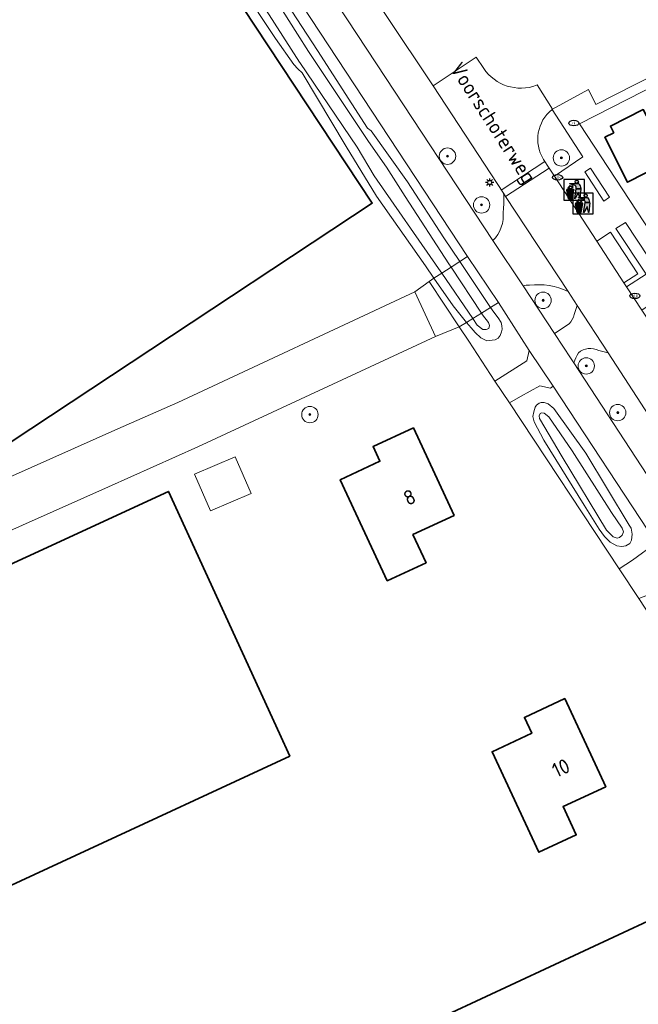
# Model space of a CAD drawing. Header units: metres. Extents: x 89394 to 92106, y 463550 to 466167.
# Tile 33 of 112: x 90285 to 90360, y 465305 to 465425. Entities that reach past the tile are written whole.
import ezdxf
from ezdxf.enums import TextEntityAlignment as Align

# ---------------------------------------------------------------- set-up
doc = ezdxf.new("R2010")
doc.units = ezdxf.units.M
for name, color, linetype, lineweight in [('B-PV-GR-BEPLANTING_CULTUUR_HEESTERS-GV', 90, 'Continuous', 18), ('B-PV-GR-BOOM-S', 90, 'Continuous', 25), ('B-PV-IE-AFVAL APART PLAATS-S', 7, 'Continuous', 25), ('B-PV-IE-MEUBILAIR-S', 7, 'Continuous', 25), ('B-PV-KW-KUNSTWERK_DEK-GV', 170, 'Continuous', 18), ('B-PV-OG-BEBOUWING-GV', 7, 'Continuous', 35), ('B-PV-OG-BEBOUWING-T18', 1, 'Continuous', 18), ('B-PV-OG-TERREIN_BEGROEID-GV', 7, 'Continuous', 18), ('B-PV-OG-TERREIN_ERF-GV', 50, 'Continuous', 18), ('B-PV-OG-TERREIN_OEVER-GV', 7, 'Continuous', 18), ('B-PV-OG-TOPOGRAFIE-T18', 1, 'Continuous', 18), ('B-PV-OG-WATER-GV', 130, 'Continuous', 18), ('B-PV-VH-VERHARDING_ASFALT-GV', 210, 'Continuous', 18), ('B-PV-VH-VERHARDING_BETON-GV', 252, 'Continuous', 18), ('B-PV-VH-VERHARDING_BETONSTRAATSTEEN-GV', 190, 'Continuous', 18), ('B-PV-VH-VERHARDING_GESLOTEN-GV', 210, 'Continuous', 18), ('B-PV-VW-MARKERING_PICTOGRAM-G', 7, 'Continuous', 18)]:
    doc.layers.add(name, color=color, linetype=linetype, lineweight=lineweight)
doc.styles.add('NLCS-ISO', font='NLCS-ISO.ttf')
doc.styles.add('NLCS-ISO-M500-T18', font='NLCS-ISO.ttf', dxfattribs={"height": 0.9})

# ---------------------------------------------------------------- blocks, each defined once
blk = doc.blocks.new('SIE-AFVAL APART PLAATS-SO')
h = blk.add_hatch(color=256)
h.dxf.hatch_style = 1
h.paths.add_polyline_path([(-0.09, 0.07), (-1.76, 0.07, 0.819081), (-1.79, -0.09), (-1.4, -2.19, 0.36153), (-1.37, -2.21), (-0.47, -2.21, 0.36153), (-0.44, -2.19), (-0.05, -0.09, 0.819081)])
h.paths.add_polyline_path([(-0.16, -0.1), (-0.2, -0.33), (-0.49, -0.33), (-0.47, -0.1)], flags=16)
h.paths.add_polyline_path([(-0.55, -0.1), (-0.58, -0.33), (-0.87, -0.33), (-0.87, -0.1)], flags=16)
h.paths.add_polyline_path([(-0.22, -0.42), (-0.27, -0.73), (-0.53, -0.73), (-0.5, -0.42)], flags=16)
h.paths.add_polyline_path([(-0.58, -0.42), (-0.61, -0.73), (-0.87, -0.73), (-0.87, -0.42)], flags=16)
h.paths.add_polyline_path([(-0.95, -0.1), (-0.95, -0.33), (-1.27, -0.33), (-1.29, -0.1)], flags=16)
h.paths.add_polyline_path([(-0.95, -0.42), (-0.95, -0.73), (-1.23, -0.73), (-1.26, -0.42)], flags=16)
h.paths.add_polyline_path([(-0.29, -0.83), (-0.34, -1.09), (-0.56, -1.09), (-0.54, -0.83)], flags=16)
h.paths.add_polyline_path([(-0.62, -0.83), (-0.65, -1.09), (-0.87, -1.09), (-0.87, -0.83)], flags=16)
h.paths.add_polyline_path([(-0.95, -0.83), (-0.95, -1.09), (-1.2, -1.09), (-1.22, -0.83)], flags=16)
h.paths.add_polyline_path([(-1.35, -0.33), (-1.64, -0.33), (-1.69, -0.1), (-1.37, -0.1)], flags=16)
h.paths.add_polyline_path([(-1.34, -0.42), (-1.31, -0.73), (-1.57, -0.73), (-1.63, -0.42)], flags=16)
h.paths.add_polyline_path([(-0.36, -1.18), (-0.41, -1.44), (-0.6, -1.44), (-0.57, -1.18)], flags=16)
h.paths.add_polyline_path([(-0.65, -1.18), (-0.68, -1.44), (-0.87, -1.44), (-0.87, -1.18)], flags=16)
h.paths.add_polyline_path([(-1.3, -0.83), (-1.28, -1.09), (-1.5, -1.09), (-1.55, -0.83)], flags=16)
h.paths.add_polyline_path([(-0.95, -1.18), (-0.95, -1.44), (-1.17, -1.44), (-1.19, -1.18)], flags=16)
h.paths.add_polyline_path([(-0.42, -1.53), (-0.47, -1.79), (-0.63, -1.79), (-0.6, -1.53)], flags=16)
h.paths.add_polyline_path([(-1.27, -1.18), (-1.25, -1.44), (-1.44, -1.44), (-1.49, -1.18)], flags=16)
h.paths.add_polyline_path([(-0.69, -1.53), (-0.71, -1.79), (-0.87, -1.79), (-0.87, -1.53)], flags=16)
h.paths.add_polyline_path([(-0.95, -1.53), (-0.95, -1.79), (-1.13, -1.79), (-1.16, -1.53)], flags=16)
h.paths.add_polyline_path([(-1.24, -1.53), (-1.22, -1.79), (-1.37, -1.79), (-1.42, -1.53)], flags=16)
h.paths.add_polyline_path([(-0.49, -1.89), (-0.53, -2.13), (-0.66, -2.13), (-0.64, -1.89)], flags=16)
h.paths.add_polyline_path([(-0.72, -1.89), (-0.74, -2.13), (-0.87, -2.13), (-0.87, -1.89)], flags=16)
h.paths.add_polyline_path([(-0.95, -1.89), (-0.95, -2.13), (-1.1, -2.13), (-1.12, -1.89)], flags=16)
h.paths.add_polyline_path([(-1.21, -1.89), (-1.18, -2.13), (-1.31, -2.13), (-1.35, -1.89)], flags=16)
h.paths.add_polyline_path([(-0.19, 0.78, -0.01173), (-0.3, 0.78, -0.148797), (-0.42, 1.03, -0.136076), (-0.69, 0.87), (-0.78, 0.85, -0.038293), (-1.14, 0.96), (-1.19, 0.81, -0.243822), (-1.56, 0.45, 0.344326), (-1, 0.22, -0.139345), (-0.6, 0.22, 0.618436), (-0.56, 0.27, -0.441494), (-0.47, 0.44, 0.309048)])
h.paths.add_polyline_path([(-0.49, 0.51, 0.351556), (-0.64, 0.31, 0.121061), (-1.02, 0.29, -0.288745), (-1.45, 0.42, 0.203599), (-1.12, 0.79), (-1.09, 0.87, 0.083075), (-0.28, 0.71, -0.242261)], flags=16)
h.paths.add_polyline_path([(-0.4, 0.79, -0.023345), (-0.63, 0.82, 0.07081), (-0.46, 0.9, 0.059965)], flags=16)
h.paths.add_polyline_path([(1.12, 1.48), (-1.07, 1.48, 0.860559), (-1.08, 1.42), (0.29, 1, -0.146703), (0.53, 0.28, 0.421968), (0.56, 0.25), (1.6, 0.31, 0.450293), (1.63, 0.34, 0.122241)])
h.paths.add_polyline_path([(0.26, 1.93, 1), (1.07, 1.93, 1)])
h.paths.add_polyline_path([(1.65, 0.15, 0.429303), (1.62, 0.18), (0.55, 0.23, 0.38429), (0.51, 0.2), (0.16, -2.16, 0.83726), (0.22, -2.18), (0.99, -0.78, -0.688204), (1.05, -0.78), (1.36, -2.14, 0.84934), (1.42, -2.14)])
for p, q in [((-0.09, 0.07), (-1.76, 0.07)), ((-1.4, -2.19), (-1.79, -0.09)), ((-1.37, -0.1), (-1.69, -0.1)), ((-1.64, -0.33), (-1.69, -0.1)), ((-1.64, -0.33), (-1.35, -0.33)), ((-1.63, -0.42), (-1.34, -0.42)), ((-1.57, -0.73), (-1.63, -0.42)), ((-1.57, -0.73), (-1.31, -0.73)), ((-1.55, -0.83), (-1.3, -0.83)), ((-1.5, -1.09), (-1.55, -0.83)), ((-1.5, -1.09), (-1.28, -1.09)), ((-1.49, -1.18), (-1.27, -1.18)), ((-1.44, -1.44), (-1.49, -1.18)), ((-1.44, -1.44), (-1.25, -1.44)), ((-1.42, -1.53), (-1.24, -1.53)), ((-1.37, -1.79), (-1.42, -1.53)), ((-1.37, -1.79), (-1.22, -1.79)), ((-1.37, -2.21), (-0.47, -2.21)), ((-1.31, -2.13), (-1.35, -1.89)), ((-1.35, -1.89), (-1.21, -1.89)), ((-1.31, -2.13), (-1.18, -2.13)), ((-0.95, -0.1), (-1.29, -0.1)), ((-1.27, -0.33), (-0.95, -0.33)), ((-1.26, -0.42), (-0.95, -0.42)), ((-1.23, -0.73), (-0.95, -0.73)), ((-1.22, -0.83), (-0.95, -0.83)), ((-1.2, -1.09), (-0.95, -1.09)), ((-1.19, -1.18), (-0.95, -1.18)), ((-1.17, -1.44), (-0.95, -1.44)), ((-1.16, -1.53), (-0.95, -1.53)), ((-1.13, -1.79), (-0.95, -1.79)), ((-1.12, -1.89), (-0.95, -1.89)), ((-1.1, -2.13), (-0.95, -2.13)), ((-0.95, -0.1), (-0.95, -0.33)), ((-0.95, -0.42), (-0.95, -0.73)), ((-0.95, -0.83), (-0.95, -1.09)), ((-0.95, -1.18), (-0.95, -1.44)), ((-0.95, -1.53), (-0.95, -1.79)), ((-0.95, -1.89), (-0.95, -2.13)), ((-0.87, -0.1), (-0.87, -0.33)), ((-0.55, -0.1), (-0.87, -0.1)), ((-0.87, -0.33), (-0.58, -0.33)), ((-0.87, -0.42), (-0.87, -0.73)), ((-0.87, -0.42), (-0.58, -0.42)), ((-0.87, -0.73), (-0.61, -0.73)), ((-0.87, -0.83), (-0.62, -0.83)), ((-0.87, -0.83), (-0.87, -1.09)), ((-0.87, -1.09), (-0.65, -1.09)), ((-0.87, -1.18), (-0.65, -1.18)), ((-0.87, -1.18), (-0.87, -1.44)), ((-0.87, -1.44), (-0.68, -1.44)), ((-0.87, -1.53), (-0.69, -1.53)), ((-0.87, -1.53), (-0.87, -1.79)), ((-0.87, -1.79), (-0.71, -1.79)), ((-0.87, -1.89), (-0.87, -2.13)), ((-0.87, -1.89), (-0.72, -1.89)), ((-0.87, -2.13), (-0.74, -2.13)), ((-0.66, -2.13), (-0.53, -2.13)), ((-0.64, -1.89), (-0.49, -1.89)), ((-0.63, -1.79), (-0.47, -1.79)), ((-0.6, -1.44), (-0.41, -1.44)), ((-0.6, -1.53), (-0.42, -1.53)), ((-0.57, -1.18), (-0.36, -1.18)), ((-0.56, -1.09), (-0.34, -1.09)), ((-0.54, -0.83), (-0.29, -0.83)), ((-0.53, -0.73), (-0.27, -0.73)), ((-0.53, -2.13), (-0.49, -1.89)), ((-0.5, -0.42), (-0.22, -0.42)), ((-0.49, -0.33), (-0.2, -0.33)), ((-0.16, -0.1), (-0.47, -0.1)), ((-0.47, -1.79), (-0.42, -1.53)), ((-0.44, -2.19), (-0.05, -0.09)), ((-0.41, -1.44), (-0.36, -1.18)), ((-0.34, -1.09), (-0.29, -0.83)), ((-0.27, -0.73), (-0.22, -0.42)), ((-0.2, -0.33), (-0.16, -0.1))]:
    blk.add_line(p, q)
blk.add_lwpolyline([(-2.5, -2.51), (2.5, -2.51), (2.5, 2.49), (-2.5, 2.49)], close=True)
for points in [[(-0.78, 0.85, -0.038293), (-1.14, 0.96), (-1.19, 0.81, -0.243822), (-1.56, 0.45, 0.344326), (-1, 0.22, -0.139345), (-0.6, 0.22, 0.618436), (-0.56, 0.27, -0.441494), (-0.47, 0.44, 0.309048), (-0.19, 0.78, -0.01173), (-0.3, 0.78, -0.01173)], [(-0.78, 0.85), (-0.69, 0.87, 0.136076), (-0.42, 1.03, 0.156405), (-0.29, 0.77)], [(-0.78, 0.85), (-0.69, 0.87, 0.136076), (-0.42, 1.03, 0.148797), (-0.3, 0.78, 0.148797)], [(-0.63, 0.82, 0.07081), (-0.46, 0.9, 0.059965), (-0.4, 0.79, 0.059965)], [(-0.4, 0.79, -0.023345), (-0.63, 0.82)]]:
    blk.add_lwpolyline(points, format="xyb")
for points in [[(-1.09, 0.87), (-1.12, 0.79, -0.203599), (-1.45, 0.42, 0.288745), (-1.02, 0.29, -0.121061), (-0.64, 0.31, -0.351556), (-0.49, 0.51, 0.242261), (-0.28, 0.71, -0.083075)], [(-1.07, 1.48), (1.12, 1.48, -0.122241), (1.63, 0.34, -0.450293), (1.6, 0.31), (0.56, 0.25, -0.421968), (0.53, 0.28, 0.146703), (0.29, 1), (-1.08, 1.42, -0.860559)], [(0.55, 0.23), (1.62, 0.18, -0.429303), (1.65, 0.15), (1.42, -2.14, -0.84934), (1.36, -2.14), (1.05, -0.78, 0.688204), (0.99, -0.78), (0.22, -2.18, -0.83726), (0.16, -2.16), (0.51, 0.2, -0.38429)]]:
    blk.add_lwpolyline(points, format="xyb", close=True)
for points in [[(-1.35, -0.33), (-1.37, -0.1)], [(-1.31, -0.73), (-1.34, -0.42)], [(-1.28, -1.09), (-1.3, -0.83)], [(-1.27, -0.33), (-1.29, -0.1)], [(-1.25, -1.44), (-1.27, -1.18)], [(-1.23, -0.73), (-1.26, -0.42)], [(-1.22, -1.79), (-1.24, -1.53)], [(-1.2, -1.09), (-1.22, -0.83)], [(-1.18, -2.13), (-1.21, -1.89)], [(-1.17, -1.44), (-1.19, -1.18)], [(-1.18, -2.22), (-1.18, -2.21)], [(-1.13, -1.79), (-1.16, -1.53)], [(-1.1, -2.13), (-1.12, -1.89)], [(-0.74, -2.13), (-0.72, -1.89)], [(-0.71, -1.79), (-0.69, -1.53)], [(-0.68, -1.44), (-0.65, -1.18)], [(-0.66, -2.13), (-0.64, -1.89)], [(-0.65, -1.09), (-0.62, -0.83)], [(-0.63, -1.79), (-0.6, -1.53)], [(-0.61, -0.73), (-0.58, -0.42)], [(-0.6, -1.44), (-0.57, -1.18)], [(-0.58, -0.33), (-0.55, -0.1)], [(-0.56, -1.09), (-0.54, -0.83)], [(-0.53, -0.73), (-0.5, -0.42)], [(-0.49, -0.33), (-0.47, -0.1)]]:
    blk.add_lwpolyline(points)
blk.add_circle((0.66, 1.93), 0.401)
for centre, radius, start, end in [((-1.76, -0.01), 0.0869, 90, 247.281), ((-0.09, -0.01), 0.0869, 292.719, 90), ((-1.37, -2.18), 0.0318, 190.4943, 270), ((-0.47, -2.18), 0.0318, 270, 349.5057)]:
    blk.add_arc(centre, radius, start, end)
blk = doc.blocks.new('SIE-MEUBILAIR_PAAL_LICHTMAST-SO')
for points in [[(-0.62, 0), (-1, 0)], [(-0.71, 0.71), (-0.44, 0.44)], [(0, 1), (0, 0.62)], [(0.44, 0.44), (0.71, 0.71)], [(1, 0), (0.62, 0)], [(-0.71, -0.71), (-0.44, -0.44)], [(0, -0.62), (0, -1)], [(0.44, -0.44), (0.71, -0.71)]]:
    blk.add_lwpolyline(points)
blk.add_circle((0, 0), 0.5)
blk = doc.blocks.new('SIE-MEUBILAIR_PUT_RIOOLPUT-SO')
blk.add_ellipse((0, 0), major_axis=(1.25, 0), ratio=0.54)
at = {"style": 'NLCS-ISO'}
blk.add_text('ri', height=0.75, dxfattribs=at).set_placement((-0.04, 0.07), align=Align.MIDDLE_CENTER)
blk = doc.blocks.new('SIE-MEUBILAIR_PUT_KOLK-SO')
blk.add_ellipse((0, 0), major_axis=(1.25, 0), ratio=0.54)
at = {"style": 'NLCS-ISO'}
blk.add_text('klk', height=0.75, dxfattribs=at).set_placement((0.03, 0), align=Align.MIDDLE_CENTER)
blk = doc.blocks.new('SGR-BOOM_GBKN-SO')
at = {"linetype": 'ByBlock', "lineweight": 18}
h = blk.add_hatch(color=0, dxfattribs=at)
h.dxf.hatch_style = 1
edge = h.paths.add_edge_path()
edge.add_arc((0, 0), 0.25, 0, 360)
at = {"color": 0, "linetype": 'ByBlock', "lineweight": 18}
for radius in [2, 0.25]:
    blk.add_circle((0, 0), radius, dxfattribs=at)
at = {"color": 0, "linetype": 'ByBlock', "lineweight": 18, "style": 'NLCS-ISO'}
blk.add_attdef('SOORT', (2.5, 0), '', height=1.5, dxfattribs=at)

msp = doc.modelspace()

# ---------------------------------------------------------------- linework, layer by layer
at = {"layer": 'B-PV-GR-BEPLANTING_CULTUUR_HEESTERS-GV'}
msp.add_lwpolyline([(90349.667, 465414.487, 0.3763961), (90348.609, 465408.392)], format="xyb", dxfattribs=at)
at = {"layer": 'B-PV-GR-BEPLANTING_CULTUUR_HEESTERS-GV', "flags": 128}
msp.add_lwpolyline([(90348.609, 465408.392), (90349.297, 465407.336), (90349.953, 465406.331), (90353.434, 465408.679), (90349.667, 465414.487)], dxfattribs=at)
for points in [[(90354.373, 465407.315), (90353.658, 465406.855), (90356, 465403.3), (90356.688, 465403.77)], [(90360.611, 465389.986), (90362.948, 465391.582), (90366.008, 465386.873), (90367.234, 465387.636), (90358.608, 465400.694), (90357.448, 465399.969), (90361.137, 465394.384), (90358.75, 465392.84)]]:
    msp.add_lwpolyline(points, close=True, dxfattribs=at)
at = {"layer": 'B-PV-KW-KUNSTWERK_DEK-GV', "flags": 128}
msp.add_lwpolyline([(90337.344, 465395.221), (90336.21, 465394.49), (90335.267, 465393.882), (90334.666, 465393.495), (90338.338, 465387.944), (90339.23, 465388.507), (90339.988, 465388.978), (90341.051, 465389.644), (90342.155, 465390.336), (90343.124, 465390.944), (90339.365, 465396.524), (90338.415, 465395.911)], close=True, dxfattribs=at)
at = {"layer": 'B-PV-OG-BEBOUWING-GV', "flags": 128}
for points in [[(90240.454, 465407.266), (90268.906, 465364.159), (90327.741, 465403.055), (90299.289, 465446.147)], [(90357.185, 465411.645), (90356.087, 465411.085), (90358.871, 465405.605), (90369.315, 465410.955), (90366.558, 465416.429), (90361.194, 465413.692), (90360.785, 465414.469), (90356.776, 465412.447)], [(90337.727, 465364.954), (90332.75, 465375.638), (90327.84, 465373.351), (90328.672, 465371.564), (90323.83, 465369.308), (90329.571, 465356.982), (90334.303, 465359.187), (90332.706, 465362.615)], [(90316.416, 465338.332), (90302.887, 465367.877), (90250.757, 465343.831), (90265.356, 465311.362), (90317.668, 465335.598)], [(90356.222, 465331.859), (90351.217, 465342.602), (90346.295, 465340.309), (90347.191, 465338.386), (90342.348, 465336.13), (90348.063, 465323.864), (90352.621, 465325.988), (90351.016, 465329.433)], [(90383.396, 465280.908), (90372.629, 465303.79), (90366.154, 465317.685), (90311.724, 465292.321), (90318.202, 465278.419), (90327.871, 465282.921), (90345.982, 465244.391), (90382.905, 465261.955), (90390.679, 465265.496)]]:
    msp.add_lwpolyline(points, close=True, dxfattribs=at)
at = {"layer": 'B-PV-OG-TERREIN_BEGROEID-GV', "flags": 128}
for points in [[(90343.743, 465404.254), (90335.169, 465417.352), (90329.421, 465425.952), (90322.808, 465435.86), (90313.993, 465449.56), (90311.328, 465453.672), (90309.676, 465452.545)], [(90308.773, 465450.624), (90308.902, 465449.449), (90328.24, 465420.035)], [(90316.01, 465429.456), (90321.046, 465421.677), (90327.148, 465412.206), (90327.605, 465411.854), (90332.02, 465405.634), (90336.453, 465398.836), (90338.415, 465395.911), (90342.155, 465390.336), (90342.548, 465389.75), (90343.09, 465389.076), (90343.454, 465388.508), (90343.551, 465388.084), (90343.584, 465387.686), (90343.503, 465387.367), (90343.331, 465386.908), (90343.083, 465386.591), (90342.747, 465386.39), (90342.375, 465386.318), (90341.721, 465386.263), (90340.969, 465386.606), (90340.299, 465387.281), (90339.807, 465387.851), (90339.23, 465388.507), (90338.338, 465387.944), (90339.497, 465386.193), (90342.699, 465381.352), (90346.595, 465383.817), (90346.868, 465385.09), (90343.124, 465390.944), (90339.365, 465396.524), (90311.802, 465438.446)], [(90328.24, 465420.035), (90342.426, 465398.474)], [(90346.151, 465392.944), (90349.951, 465387.162), (90351.753, 465388.315)], [(90352.359, 465389.476), (90352.74, 465390.568), (90351.633, 465392.269)], [(90367.952, 465367.171), (90367.41, 465367.988), (90360.512, 465378.629), (90356.496, 465384.799), (90355.353, 465385.079)], [(90352.316, 465383.562), (90365.367, 465363.604)]]:
    msp.add_lwpolyline(points, dxfattribs=at)
at = {"layer": 'B-PV-OG-TERREIN_BEGROEID-GV'}
for points in [[(90343.69, 465402.015, 0.0593752), (90343.743, 465404.254)], [(90342.426, 465398.474, 0.2315991), (90343.69, 465402.015)], [(90346.904, 465393.053, 0.0914476), (90346.151, 465392.944)], [(90351.633, 465392.269, 0.1381248), (90346.904, 465393.053)], [(90351.753, 465388.315, 0.1389646), (90352.359, 465389.476)], [(90352.873, 465384.794, 0.0394028), (90352.316, 465383.562)], [(90355.353, 465385.079, 0.2931659), (90352.873, 465384.794)]]:
    msp.add_lwpolyline(points, format="xyb", dxfattribs=at)
at = {"layer": 'B-PV-OG-TERREIN_BEGROEID-GV', "flags": 128}
for points in [[(90362.343, 465361.593), (90349.795, 465380.711), (90349.462, 465380.493), (90348.188, 465380.759), (90345.829, 465379.452), (90344.473, 465378.669), (90357.845, 465358.453), (90359.493, 465359.48)], [(90356.064, 465362.385), (90355.422, 465363.265), (90353.564, 465366.185), (90348.659, 465374.116), (90347.484, 465376.386), (90347.339, 465377.016), (90347.436, 465377.591), (90347.598, 465378.178), (90347.754, 465378.407), (90348.078, 465378.646), (90348.348, 465378.732), (90348.72, 465378.74), (90349.204, 465378.554), (90349.863, 465377.982), (90353.802, 465372.536), (90359.08, 465363.768), (90359.319, 465363.393), (90359.45, 465362.687), (90359.364, 465361.945), (90359.141, 465361.538), (90358.662, 465361.224), (90358.175, 465361.153), (90357.561, 465361.251), (90356.759, 465361.671)]]:
    msp.add_lwpolyline(points, close=True, dxfattribs=at)
at = {"layer": 'B-PV-OG-TERREIN_ERF-GV', "flags": 128}
for points in [[(90447.44, 465392.472), (90447.022, 465394.1), (90445.553, 465399.866), (90443.969, 465405.947), (90442.676, 465411.093), (90442.086, 465413.428), (90440.961, 465417.884), (90440.386, 465420.447), (90439.111, 465425.88), (90437.843, 465431.391), (90437.262, 465434.001), (90436.34, 465438.102), (90436.151, 465439.082), (90435.163, 465444.275), (90434.372, 465448.399), (90433.382, 465453.634), (90408.209, 465440.783), (90391.424, 465432.231), (90375.836, 465424.311), (90364.736, 465418.704), (90353.016, 465412.73)], [(90267.607, 465362.538), (90296.728, 465375.522), (90304.045, 465378.745), (90332.937, 465392.214), (90334.666, 465393.495), (90338.338, 465387.944), (90339.23, 465388.507), (90337.613, 465390.506), (90335.267, 465393.882), (90334.217, 465395.394), (90328.269, 465403.889), (90324.556, 465409.972), (90319.178, 465418.96), (90318.659, 465419.415), (90318.179, 465419.96), (90315.927, 465423.141), (90311.682, 465429.603)], [(90353.016, 465412.73), (90385.341, 465363.484), (90399.55, 465370.182), (90410.842, 465375.48), (90421.961, 465380.667), (90428.072, 465383.479), (90422.955, 465394.416), (90418.759, 465403.441), (90392.857, 465390.283), (90386.505, 465402.738), (90388.022, 465407.101), (90388.555, 465407.372), (90393.04, 465409.654), (90394.539, 465410.416), (90401.228, 465413.819), (90404.211, 465415.337), (90410.972, 465418.776), (90413.716, 465420.172), (90421.48, 465404.835), (90420.138, 465404.123), (90425.134, 465393.474), (90429.477, 465384.194), (90440.347, 465389.191), (90443.308, 465390.605)], [(90394.531, 465302.467), (90392.225, 465306.204), (90389.52, 465309.981), (90388.884, 465311.021), (90388.664, 465311.425), (90386.227, 465315.147), (90360.259, 465354.799), (90357.845, 465358.453), (90344.473, 465378.669), (90342.699, 465381.352), (90339.497, 465386.193), (90338.338, 465387.944), (90335.461, 465386.782), (90306.45, 465373.304), (90295.556, 465368.456), (90236.694, 465342.196)]]:
    msp.add_lwpolyline(points, dxfattribs=at)
for points in [[(90268.906, 465364.159), (90240.454, 465407.266), (90299.289, 465446.147), (90327.741, 465403.055)], [(90356.087, 465411.085), (90357.185, 465411.645), (90356.776, 465412.447), (90360.785, 465414.469), (90361.194, 465413.692), (90366.558, 465416.429), (90369.315, 465410.955), (90358.871, 465405.605)], [(90337.727, 465364.954), (90332.706, 465362.615), (90334.303, 465359.187), (90329.571, 465356.982), (90323.83, 465369.308), (90328.672, 465371.564), (90327.84, 465373.351), (90332.75, 465375.638)], [(90312.954, 465367.637), (90308.021, 465365.494), (90306.078, 465369.967), (90311.011, 465372.11)], [(90316.416, 465338.332), (90317.668, 465335.598), (90265.356, 465311.362), (90250.757, 465343.831), (90302.887, 465367.877)], [(90356.222, 465331.859), (90351.016, 465329.433), (90352.621, 465325.988), (90348.063, 465323.864), (90342.348, 465336.13), (90347.191, 465338.386), (90346.295, 465340.309), (90351.217, 465342.602)], [(90383.396, 465280.908), (90390.679, 465265.496), (90382.905, 465261.955), (90345.982, 465244.391), (90327.871, 465282.921), (90318.202, 465278.419), (90311.724, 465292.321), (90366.154, 465317.685), (90372.629, 465303.79)]]:
    msp.add_lwpolyline(points, close=True, dxfattribs=at)
at = {"layer": 'B-PV-OG-TERREIN_OEVER-GV', "flags": 128}
for points in [[(90311.682, 465429.603), (90315.927, 465423.141), (90318.179, 465419.96), (90318.659, 465419.415), (90319.178, 465418.96), (90324.556, 465409.972), (90328.269, 465403.889), (90334.217, 465395.394), (90335.267, 465393.882), (90337.613, 465390.506), (90339.23, 465388.507), (90339.807, 465387.851), (90340.299, 465387.281), (90340.969, 465386.606), (90341.721, 465386.263), (90342.375, 465386.318), (90342.747, 465386.39), (90343.083, 465386.591), (90343.331, 465386.908), (90343.503, 465387.367), (90343.584, 465387.686), (90343.551, 465388.084), (90343.454, 465388.508), (90343.09, 465389.076), (90342.548, 465389.75), (90342.155, 465390.336), (90338.415, 465395.911), (90336.453, 465398.836), (90332.02, 465405.634), (90327.605, 465411.854), (90327.148, 465412.206), (90321.046, 465421.677), (90316.01, 465429.456)], [(90316.005, 465427.761), (90318.629, 465423.652), (90319.974, 465421.566), (90327.281, 465410.576), (90329.486, 465407.456), (90331.732, 465403.84), (90337.069, 465395.634), (90337.344, 465395.221), (90341.051, 465389.644), (90341.202, 465389.417), (90341.933, 465388.498), (90342.056, 465388.112), (90341.949, 465387.767), (90341.64, 465387.631), (90341.23, 465387.649), (90340.533, 465388.183), (90339.988, 465388.978), (90336.21, 465394.49), (90335.819, 465395.061), (90327.986, 465406.4), (90325.904, 465409.873), (90318.885, 465420.216), (90318.853, 465420.241), (90314.785, 465426.598)]]:
    msp.add_lwpolyline(points, dxfattribs=at)
for points in [[(90356.064, 465362.385), (90356.759, 465361.671), (90357.561, 465361.251), (90358.175, 465361.153), (90358.662, 465361.224), (90359.141, 465361.538), (90359.364, 465361.945), (90359.45, 465362.687), (90359.319, 465363.393), (90359.08, 465363.768), (90353.802, 465372.536), (90349.863, 465377.982), (90349.204, 465378.554), (90348.72, 465378.74), (90348.348, 465378.732), (90348.078, 465378.646), (90347.754, 465378.407), (90347.598, 465378.178), (90347.436, 465377.591), (90347.339, 465377.016), (90347.484, 465376.386), (90348.659, 465374.116), (90353.564, 465366.185), (90355.422, 465363.265)], [(90357.59, 465362.194), (90357.106, 465362.355), (90356.296, 465363.147), (90350.879, 465372.109), (90348.121, 465376.758), (90348.1, 465377.091), (90348.219, 465377.371), (90348.387, 465377.485), (90348.719, 465377.416), (90349.29, 465376.986), (90352.131, 465372.823), (90356.913, 465365.291), (90358.221, 465363.403), (90358.369, 465362.953), (90358.236, 465362.557), (90357.899, 465362.254)]]:
    msp.add_lwpolyline(points, close=True, dxfattribs=at)
at = {"layer": 'B-PV-OG-WATER-GV', "flags": 128}
msp.add_lwpolyline([(90314.785, 465426.598), (90318.853, 465420.241), (90318.885, 465420.216), (90325.904, 465409.873), (90327.986, 465406.4), (90335.819, 465395.061), (90336.21, 465394.49), (90339.988, 465388.978), (90340.533, 465388.183), (90341.23, 465387.649), (90341.64, 465387.631), (90341.949, 465387.767), (90342.056, 465388.112), (90341.933, 465388.498), (90341.202, 465389.417), (90341.051, 465389.644), (90337.344, 465395.221), (90337.069, 465395.634), (90331.732, 465403.84), (90329.486, 465407.456), (90327.281, 465410.576), (90319.974, 465421.566), (90318.629, 465423.652), (90316.005, 465427.761)], dxfattribs=at)
msp.add_lwpolyline([(90357.59, 465362.194), (90357.899, 465362.254), (90358.236, 465362.557), (90358.369, 465362.953), (90358.221, 465363.403), (90356.913, 465365.291), (90352.131, 465372.823), (90349.29, 465376.986), (90348.719, 465377.416), (90348.387, 465377.485), (90348.219, 465377.371), (90348.1, 465377.091), (90348.121, 465376.758), (90350.879, 465372.109), (90356.296, 465363.147), (90357.106, 465362.355)], close=True, dxfattribs=at)
at = {"layer": 'B-PV-VH-VERHARDING_ASFALT-GV', "flags": 128}
for points in [[(90404.791, 465303.648), (90402.323, 465307.378), (90396.863, 465315.631), (90394.431, 465319.307), (90392.923, 465321.586), (90370.273, 465356.104), (90368.922, 465358.169), (90365.367, 465363.604), (90352.316, 465383.562), (90352.003, 465384.041), (90349.951, 465387.162), (90346.151, 465392.944), (90342.426, 465398.474), (90328.24, 465420.035), (90308.902, 465449.449)], [(90311.802, 465438.446), (90339.365, 465396.524), (90343.124, 465390.944), (90346.868, 465385.09), (90349.795, 465380.711), (90362.343, 465361.593), (90365.836, 465356.271), (90391.343, 465317.47), (90393.664, 465313.777), (90399.284, 465305.264), (90401.877, 465301.337), (90402.521, 465300.361), (90417.635, 465277.302), (90433.792, 465252.559)], [(90341.326, 465419.49), (90340.426, 465420.865), (90335.169, 465417.352), (90343.743, 465404.254), (90343.991, 465403.877), (90349.297, 465407.336)], [(90349.667, 465414.487), (90349.723, 465414.532), (90347.85, 465417.462), (90347.758, 465417.43)], [(90349.297, 465407.336), (90348.609, 465408.392)]]:
    msp.add_lwpolyline(points, dxfattribs=at)
at = {"layer": 'B-PV-VH-VERHARDING_ASFALT-GV'}
for points in [[(90347.758, 465417.43, -0.3485672), (90341.326, 465419.49)], [(90348.609, 465408.392, -0.3763961), (90349.667, 465414.487)]]:
    msp.add_lwpolyline(points, format="xyb", dxfattribs=at)
at = {"layer": 'B-PV-VH-VERHARDING_ASFALT-GV', "flags": 128}
msp.add_lwpolyline([(90376.065, 465366.284), (90375.753, 465366.762), (90372.439, 465371.846), (90369.336, 465376.604), (90367.835, 465378.906), (90367.515, 465379.397), (90360.93, 465389.496), (90360.611, 465389.986), (90358.75, 465392.84), (90358.431, 465393.329), (90355.109, 465398.424), (90349.953, 465406.331), (90349.297, 465407.336), (90343.991, 465403.877), (90351.633, 465392.269), (90352.74, 465390.568), (90356.496, 465384.799), (90360.512, 465378.629), (90367.41, 465367.988), (90367.952, 465367.171), (90373.293, 465359.123), (90378.556, 465362.464)], close=True, dxfattribs=at)
at = {"layer": 'B-PV-VH-VERHARDING_BETON-GV', "flags": 128}
msp.add_lwpolyline([(90236.694, 465342.196), (90295.556, 465368.456), (90306.45, 465373.304), (90335.461, 465386.782), (90332.937, 465392.214), (90304.045, 465378.745), (90296.728, 465375.522), (90267.607, 465362.538), (90232.865, 465347.021)], close=True, dxfattribs=at)
at = {"layer": 'B-PV-VH-VERHARDING_BETONSTRAATSTEEN-GV', "flags": 128}
for points in [[(90385.341, 465363.484), (90353.016, 465412.73), (90364.736, 465418.704), (90375.836, 465424.311), (90391.424, 465432.231), (90408.209, 465440.783), (90433.382, 465453.634), (90434.372, 465448.399), (90435.163, 465444.275), (90436.151, 465439.082), (90436.34, 465438.102), (90437.262, 465434.001), (90437.843, 465431.391), (90439.111, 465425.88), (90440.386, 465420.447), (90440.961, 465417.884), (90442.086, 465413.428), (90442.676, 465411.093), (90443.969, 465405.947), (90445.553, 465399.866), (90447.022, 465394.1), (90447.44, 465392.472)], [(90364.84, 465420.068), (90359.88, 465417.564), (90355.002, 465415.087), (90354.124, 465416.912), (90352.23, 465415.888), (90349.723, 465414.532), (90349.667, 465414.487), (90353.434, 465408.679), (90349.953, 465406.331), (90355.109, 465398.424), (90356.793, 465399.522), (90360.121, 465394.431), (90358.431, 465393.329), (90358.75, 465392.84), (90361.137, 465394.384), (90357.448, 465399.969), (90358.608, 465400.694), (90367.234, 465387.636)], [(90351.633, 465392.269), (90343.991, 465403.877), (90343.743, 465404.254)], [(90342.426, 465398.474), (90346.151, 465392.944)], [(90355.353, 465385.079), (90356.496, 465384.799), (90352.74, 465390.568), (90352.359, 465389.476)], [(90351.753, 465388.315), (90349.951, 465387.162), (90352.003, 465384.041), (90352.316, 465383.562)]]:
    msp.add_lwpolyline(points, dxfattribs=at)
for points in [[(90354.373, 465407.315), (90356.688, 465403.77), (90356, 465403.3), (90353.658, 465406.855)], [(90358.431, 465393.329), (90360.121, 465394.431), (90356.793, 465399.522), (90355.109, 465398.424)], [(90335.461, 465386.782), (90338.338, 465387.944), (90334.666, 465393.495), (90332.937, 465392.214)], [(90345.829, 465379.452), (90348.188, 465380.759), (90349.462, 465380.493), (90349.795, 465380.711), (90346.868, 465385.09), (90346.595, 465383.817), (90342.699, 465381.352), (90344.473, 465378.669)], [(90360.259, 465354.799), (90362.027, 465355.523), (90365.836, 465356.271), (90362.343, 465361.593), (90359.493, 465359.48), (90357.845, 465358.453)]]:
    msp.add_lwpolyline(points, close=True, dxfattribs=at)
at = {"layer": 'B-PV-VH-VERHARDING_BETONSTRAATSTEEN-GV'}
for points in [[(90343.743, 465404.254, -0.0593752), (90343.69, 465402.015)], [(90343.69, 465402.015, -0.2315991), (90342.426, 465398.474)], [(90346.151, 465392.944, -0.0914476), (90346.904, 465393.053)], [(90346.904, 465393.053, -0.1381248), (90351.633, 465392.269)], [(90352.359, 465389.476, -0.1389646), (90351.753, 465388.315)], [(90352.316, 465383.562, -0.0394028), (90352.873, 465384.794)], [(90352.873, 465384.794, -0.2931659), (90355.353, 465385.079)]]:
    msp.add_lwpolyline(points, format="xyb", dxfattribs=at)
at = {"layer": 'B-PV-VH-VERHARDING_GESLOTEN-GV', "flags": 128}
msp.add_lwpolyline([(90339.365, 465396.524), (90338.415, 465395.911), (90337.344, 465395.221), (90336.21, 465394.49), (90335.267, 465393.882), (90334.666, 465393.495), (90338.338, 465387.944), (90339.23, 465388.507), (90339.988, 465388.978), (90341.051, 465389.644), (90342.155, 465390.336), (90343.124, 465390.944)], close=True, dxfattribs=at)
at = {"layer": 'B-PV-VW-MARKERING_PICTOGRAM-G', "flags": 128}
msp.add_lwpolyline([(90343.465, 465404.64), (90348.791, 465408.113)], dxfattribs=at)

# ---------------------------------------------------------------- block references
at = {"layer": 'B-PV-GR-BOOM-S', "xscale": 0.5, "yscale": 0.5, "zscale": 0.5}
for p in [(90336.916, 465408.78), (90350.801, 465408.564), (90341.07, 465402.831), (90348.573, 465391.191), (90353.839, 465383.189), (90320.13, 465377.258), (90357.677, 465377.494)]:
    msp.add_blockref('SGR-BOOM_GBKN-SO', p, dxfattribs=at)
at = {"layer": 'B-PV-IE-AFVAL APART PLAATS-S', "xscale": 0.5, "yscale": 0.5, "zscale": 0.5}
for p in [(90352.355, 465404.686), (90353.434, 465403.005)]:
    msp.add_blockref('SIE-AFVAL APART PLAATS-SO', p, dxfattribs=at)
at = {"layer": 'B-PV-IE-MEUBILAIR-S', "xscale": 0.5, "yscale": 0.5, "zscale": 0.5}
for name, p in [('SIE-MEUBILAIR_PUT_RIOOLPUT-SO', (90352.319, 465412.816)), ('SIE-MEUBILAIR_PUT_KOLK-SO', (90350.341, 465406.193)), ('SIE-MEUBILAIR_PAAL_LICHTMAST-SO', (90342.046, 465405.571)), ('SIE-MEUBILAIR_PUT_KOLK-SO', (90359.766, 465391.734))]:
    msp.add_blockref(name, p, dxfattribs=at)

# ---------------------------------------------------------------- texts
at = {"layer": 'B-PV-OG-BEBOUWING-T18', "style": 'NLCS-ISO-M500-T18'}
for s, p in [('8', (90332.282, 465367.171)), ('10', (90350.745, 465334.143))]:
    msp.add_text(s, height=1.8, rotation=24.9, dxfattribs=at).set_placement(p, align=Align.MIDDLE)
at = {"layer": 'B-PV-OG-TOPOGRAFIE-T18', "style": 'NLCS-ISO-M500-T18'}
msp.add_text('Voorschoterweg', height=1.8, rotation=302.9, dxfattribs=at).set_placement((90342.269, 465412.708), align=Align.MIDDLE)

doc.saveas('drawing.dxf')
